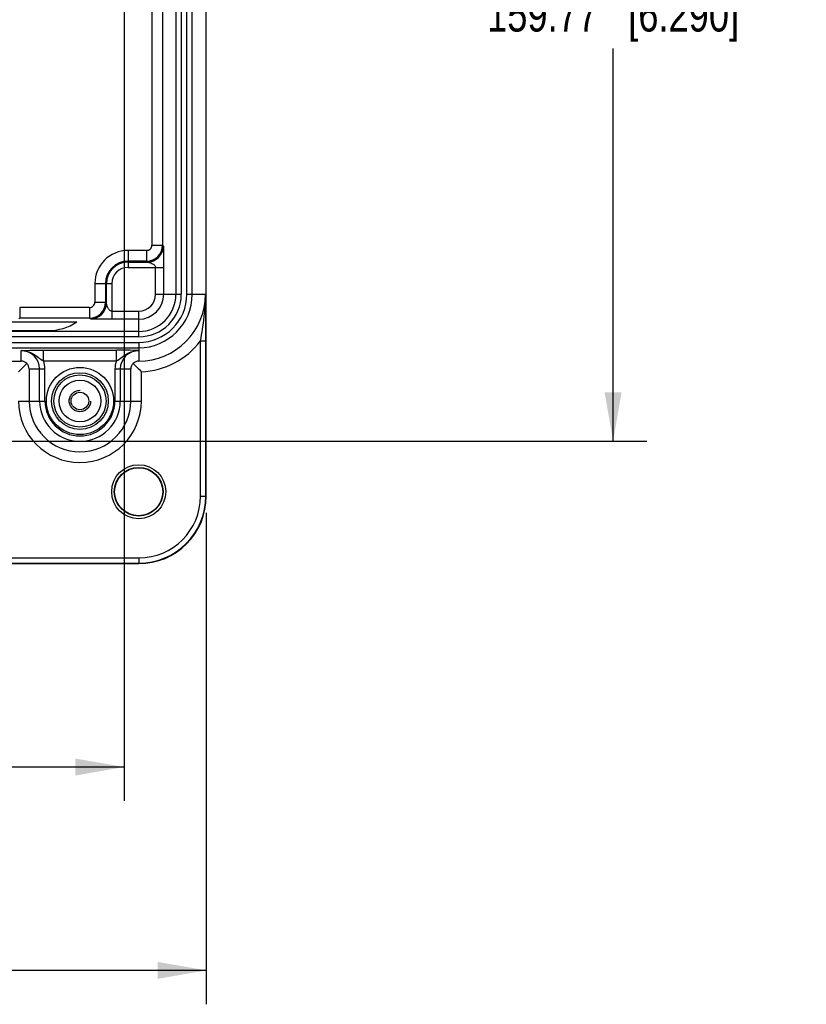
# Model space of a CAD drawing. Header units: inches. Extents: x 0 to 34, y 0 to 22.
# Tile 20 of 124: x 12.5 to 15.4, y 10 to 13.6. Entities that reach past the tile are written whole.
import ezdxf

# ---------------------------------------------------------------- set-up
doc = ezdxf.new("R2010")
doc.units = ezdxf.units.IN
doc.header["$LTSCALE"] = 1.87
doc.header["$MEASUREMENT"] = 0
doc.linetypes.add('HIDDEN', pattern=[0.2, 0.1, -0.1])
doc.layers.get('0').update_dxf_attribs({"linetype": 'CONTINUOUS'})
for name, color, linetype in [('02___PRT_ALL_AXES', 7, 'CONTINUOUS'), ('DEFAULT_2', 8, 'HIDDEN'), ('DIMENSIONS', 7, 'CONTINUOUS'), ('THREAD', 7, 'CONTINUOUS')]:
    doc.layers.add(name, color=color, linetype=linetype)
doc.styles.get("Standard").update_dxf_attribs({"font": 'txt', "width": 0.8})
doc.dimstyles.new('DIMSTYLE_2', dxfattribs={"dimtxt": 0.125, "dimasz": 0.18, "dimexe": 0.125, "dimexo": 0.0625, "dimgap": 0.0625, "dimtad": 0, "dimtih": 1, "dimtoh": 1, "dimlfac": 2, "dimzin": 0, "dimdsep": 46, "dimtxsty": 'STANDARD', "dimblk": '_FILLED', "dimblk1": '_FILLED', "dimblk2": '_FILLED', "dimcen": 0.09, "dimazin": 0, "dimtp": 0.01, "dimtm": 0.01, "dimtfac": 1, "dimtofl": 0, "dimtmove": 0, "dimatfit": 3, "dimldrblk": '_FILLED', "dimfxl": 1, "dimtolj": 1, "dimtzin": 0, "dimarcsym": 0})
doc.dimstyles.new('DIMSTYLE_3', dxfattribs={"dimtxt": 0.125, "dimasz": 0.18, "dimexe": 0.125, "dimexo": 0.0625, "dimgap": 0.0625, "dimtad": 0, "dimtih": 1, "dimtoh": 1, "dimlfac": 2, "dimzin": 0, "dimdsep": 46, "dimtxsty": 'STANDARD', "dimblk": '_FILLED', "dimblk1": '_FILLED', "dimblk2": '_FILLED', "dimcen": 0.09, "dimazin": 0, "dimtp": 0.01, "dimtm": 0.01, "dimtfac": 1, "dimtofl": 0, "dimtmove": 0, "dimatfit": 3, "dimldrblk": '_FILLED', "dimfxl": 1, "dimtolj": 1, "dimtzin": 0, "dimarcsym": 0})

# ---------------------------------------------------------------- blocks, each defined once
blk = doc.blocks.new('_FILLED')
at = {"color": 0, "linetype": 'BYBLOCK'}
blk.add_solid([(0, 0), (-1, 0.174), (-1, -0.174)], dxfattribs=at)
blk = doc.blocks.new('*D6')
at = {"layer": 'DIMENSIONS', "color": 2, "linetype": 'CONTINUOUS'}
for p, q in [((1.8875, 12.5141), (1.8875, 9.9581)), ((13.1711, 11.77), (13.1711, 9.9581)), ((1.8875, 10.0831), (6.6043, 10.0831)), ((13.1711, 10.0831), (8.4543, 10.0831))]:
    blk.add_line(p, q, dxfattribs=at)
at = {"layer": 'DIMENSIONS', "color": 2, "linetype": 'CONTINUOUS', "xscale": 0.18, "yscale": 0.18, "zscale": 0.18}
for p, rotation in [((1.8875, 10.0831), 180), ((13.1711, 10.0831), 360)]:
    blk.add_blockref('_FILLED', p, dxfattribs=dict(at, rotation=rotation))
at = {"layer": 'DIMENSIONS', "color": 2, "linetype": 'CONTINUOUS', "insert": (7.5293, 10.1456), "char_height": 0.125, "width": 1.725, "attachment_point": 2, "line_spacing_factor": 0.9}
blk.add_mtext('(573.21{\\ftxt.shx;\\W1.000000;\\H0.125000; }[22.567])', dxfattribs=at)
blk = doc.blocks.new('*D8')
at = {"layer": 'DIMENSIONS', "color": 2, "linetype": 'CONTINUOUS'}
for p, q in [((13.0554, 15.1804), (14.7961, 15.1804)), ((14.6711, 15.1804), (14.6711, 13.7328)), ((14.6711, 12.0353), (14.6711, 13.4828)), ((10.6978, 12.0353), (14.7961, 12.0353))]:
    blk.add_line(p, q, dxfattribs=at)
at = {"layer": 'DIMENSIONS', "color": 2, "linetype": 'CONTINUOUS', "xscale": 0.18, "yscale": 0.18, "zscale": 0.18}
for p, rotation in [((14.6711, 15.1804), 90), ((14.6711, 12.0353), 270)]:
    blk.add_blockref('_FILLED', p, dxfattribs=dict(at, rotation=rotation))
at = {"layer": 'DIMENSIONS', "color": 2, "linetype": 'CONTINUOUS', "insert": (14.6711, 13.6703), "char_height": 0.125, "width": 1.425, "attachment_point": 2, "line_spacing_factor": 0.9}
blk.add_mtext('159.77{\\ftxt.shx;\\W1.000000;\\H0.125000; }[6.290]', dxfattribs=at)
blk = doc.blocks.new('*D9')
at = {"layer": 'DIMENSIONS', "color": 2, "linetype": 'CONTINUOUS'}
for p, q in [((12.8679, 14.9929), (12.8679, 10.7081)), ((10.4217, 11.7592), (10.4217, 10.7081)), ((10.4217, 10.8331), (11.2323, 10.8331)), ((12.8679, 10.8331), (12.0573, 10.8331))]:
    blk.add_line(p, q, dxfattribs=at)
at = {"layer": 'DIMENSIONS', "color": 2, "linetype": 'CONTINUOUS', "xscale": 0.18, "yscale": 0.18, "zscale": 0.18, "rotation": 180}
blk.add_blockref('_FILLED', (10.4217, 10.8331), dxfattribs=at)
at = {"layer": 'DIMENSIONS', "color": 2, "linetype": 'CONTINUOUS', "xscale": 0.18, "yscale": 0.18, "zscale": 0.18}
blk.add_blockref('_FILLED', (12.8679, 10.8331), dxfattribs=at)
at = {"layer": 'DIMENSIONS', "color": 2, "linetype": 'CONTINUOUS', "insert": (11.5948, 10.8956), "char_height": 0.125, "width": 0.7, "attachment_point": 2, "line_spacing_factor": 0.9}
blk.add_mtext('124.27\\P[4.893]', dxfattribs=at)

msp = doc.modelspace()

# ---------------------------------------------------------------- linework, layer by layer
at = {"color": 7, "linetype": 'CONTINUOUS'}
for p, q in [((13.1711, 11.8325), (13.1711, 17.4939)), ((13.059, 16.7498), (13.059, 12.5766)), ((13.0787, 16.7498), (13.0787, 12.5766)), ((13.0994, 12.5766), (13.0994, 16.7498)), ((13.119, 12.5766), (13.119, 16.7498)), ((12.9706, 14.1276), (12.9706, 12.7579)), ((13.01, 14.1276), (13.01, 12.7579)), ((12.9706, 12.7579), (13.01, 12.7579)), ((13.01, 12.7579), (13.0126, 12.7544)), ((12.9509, 12.7382), (12.8823, 12.7382)), ((12.8823, 12.7382), (12.8823, 12.6757)), ((12.9509, 12.7382), (12.9509, 12.6989)), ((12.9509, 12.6989), (12.8823, 12.6989)), ((12.8823, 12.6954), (12.9536, 12.6954)), ((12.8823, 12.6757), (13.0138, 12.6757)), ((12.9509, 12.6989), (12.9536, 12.6954)), ((12.9843, 12.5766), (12.9843, 12.6757)), ((13.0138, 12.6757), (13.0138, 12.5766)), ((12.7601, 12.616), (12.8226, 12.616)), ((12.7601, 12.616), (12.7601, 12.5474)), ((12.7994, 12.616), (12.7994, 12.5474)), ((12.8029, 12.5447), (12.8029, 12.616)), ((12.8226, 12.616), (12.8226, 12.4845)), ((12.9843, 12.5766), (13.0787, 12.5766)), ((13.0994, 12.5766), (13.168, 12.5766)), ((12.7404, 12.5277), (12.4829, 12.5277)), ((12.4829, 12.5277), (12.4829, 12.4883)), ((12.7404, 12.5277), (12.7404, 12.4883)), ((12.7601, 12.5474), (12.7994, 12.5474)), ((12.8029, 12.5447), (12.7994, 12.5474)), ((12.8226, 12.514), (12.9217, 12.514)), ((12.9217, 12.4196), (12.9217, 12.514)), ((12.4829, 12.4883), (12.4794, 12.4857)), ((12.7404, 12.4883), (12.4829, 12.4883)), ((12.7439, 12.4857), (12.7404, 12.4883)), ((12.9217, 12.4845), (12.8226, 12.4845)), ((12.9217, 12.4393), (7.9217, 12.4393)), ((12.9217, 12.4196), (7.9217, 12.4196)), ((7.9217, 12.3989), (12.9217, 12.3989)), ((12.9217, 12.3989), (12.9217, 12.3303)), ((13.1499, 12.4047), (13.1695, 12.4047)), ((13.1499, 11.8325), (13.1499, 12.4047)), ((13.1695, 11.8325), (13.1695, 12.4047)), ((7.9217, 12.3793), (12.9217, 12.3793)), ((12.4886, 12.3303), (12.4886, 12.369)), ((12.5709, 12.3705), (12.8394, 12.3705)), ((12.5709, 12.3311), (12.5709, 12.3705)), ((12.8394, 12.3311), (12.8394, 12.3705)), ((8.3548, 12.3303), (12.4886, 12.3303)), ((12.5088, 12.3212), (12.4785, 12.2909)), ((12.5709, 12.3311), (12.8394, 12.3311)), ((12.5178, 12.301), (12.5762, 12.301)), ((12.5178, 12.301), (12.5178, 12.1829)), ((12.5565, 12.1829), (12.5565, 12.301)), ((12.5762, 12.1829), (12.5762, 12.301)), ((12.8341, 12.301), (12.8925, 12.301)), ((12.8341, 12.301), (12.8341, 12.1829)), ((12.8538, 12.301), (12.8538, 12.1829)), ((12.8925, 12.1829), (12.8925, 12.301)), ((12.9318, 12.1829), (12.9318, 12.2911)), ((12.4785, 12.1829), (12.5762, 12.1829)), ((12.8341, 12.1829), (12.9318, 12.1829)), ((13.1499, 11.8325), (13.1711, 11.8325)), ((7.9217, 11.6043), (12.9217, 11.6043)), ((7.9217, 11.5847), (12.9217, 11.5847)), ((10.5926, 11.5831), (12.9217, 11.5831)), ((12.9217, 11.6043), (12.9217, 11.5831))]:
    msp.add_line(p, q, dxfattribs=at)
for centre, radius in [((12.7051, 12.1829), 0.1239), ((12.7051, 12.1829), 0.1045), ((12.7051, 12.1829), 0.0964), ((12.7051, 12.1829), 0.077), ((12.9217, 11.8483), 0.0996), ((12.9217, 11.8483), 0.0898), ((12.9217, 11.8483), 0.0886)]:
    msp.add_circle(centre, radius, dxfattribs=at)
for centre, radius, start, end in [((12.9509, 12.758), 0.0591, 270.0374, 359.9575), ((12.9509, 12.7579), 0.0197, 269.9983, 0.017), ((12.9535, 12.7545), 0.0591, 270.0619, 359.9228), ((12.8823, 12.616), 0.1223, 90, 180), ((12.8823, 12.616), 0.0829, 90, 180), ((12.8823, 12.616), 0.0794, 90, 180), ((12.8823, 12.616), 0.0597, 90, 180), ((12.9217, 12.5766), 0.2464, 270, 360), ((12.9217, 12.5766), 0.1974, 270, 360), ((12.9217, 12.5766), 0.1777, 270, 360), ((12.9217, 12.5766), 0.157, 270, 360), ((12.9217, 12.5766), 0.1373, 270, 360), ((12.9217, 12.5766), 0.0922, 270, 360), ((12.9217, 12.5766), 0.0626, 270, 360), ((12.7403, 12.5474), 0.0591, 270.0473, 359.9578), ((12.7404, 12.5474), 0.0197, 269.9879, 359.9968), ((12.7438, 12.5448), 0.0591, 270.0772, 359.9381), ((12.9217, 12.5766), 0.2857, 272.0315, 323.0016), ((12.4886, 12.301), 0.0679, 0, 90), ((12.8416, 10.241), 2.1295, 87.8443, 90.0587), ((12.9217, 12.301), 0.0679, 90, 180), ((12.4877, 12.3011), 0.0292, 43.7195, 88.2688), ((12.4887, 12.3002), 0.0292, 1.7115, 46.3002), ((12.4886, 12.301), 0.0876, 0, 20.0799), ((12.9217, 12.301), 0.0876, 159.9201, 180), ((12.9216, 12.3001), 0.0292, 132.6494, 178.2692), ((12.9226, 12.301), 0.0292, 91.8248, 135.2408), ((13.4495, 12.8287), 0.7464, 222.7991, 226.0835), ((12.7051, 12.1829), 0.2267, 180, 360), ((12.7051, 12.1829), 0.1873, 180, 360), ((12.7051, 12.1829), 0.1486, 180, 360), ((12.7051, 12.1829), 0.1289, 180, 360), ((12.9217, 11.8325), 0.2494, 270, 360), ((12.9217, 11.8325), 0.2479, 270, 360), ((12.9217, 11.8325), 0.2282, 270, 360)]:
    msp.add_arc(centre, radius, start, end, dxfattribs=at)
for points, knots in [([(13.0126, 12.7544), (13.0128, 12.7542), (13.0127, 12.7531), (13.013, 12.7513), (13.0131, 12.7483), (13.0133, 12.743), (13.0134, 12.7351), (13.0136, 12.7246), (13.0137, 12.713), (13.0138, 12.6966), (13.0138, 12.6841), (13.0138, 12.6757)], [0, 0, 0, 0, 0.010808, 0.036193, 0.074038, 0.12179, 0.238664, 0.374873, 0.523516, 0.679708, 1, 1, 1, 1]), ([(12.9536, 12.6954), (12.9546, 12.695), (12.9572, 12.6947), (12.9629, 12.6933), (12.9709, 12.6907), (12.9796, 12.6856), (12.9843, 12.6792), (12.9843, 12.6757)], [0, 0, 0, 0, 0.083383, 0.204571, 0.461523, 0.726345, 1, 1, 1, 1]), ([(13.1499, 12.4047), (13.1525, 12.4192), (13.1625, 12.476), (13.1684, 12.5337), (13.168, 12.5766)], [0, 0, 0, 0, 0.255893, 1, 1, 1, 1]), ([(13.1695, 12.4047), (13.1695, 12.4198), (13.1693, 12.4771), (13.1686, 12.5344), (13.168, 12.5766)], [0, 0, 0, 0, 0.263714, 1, 1, 1, 1]), ([(12.8226, 12.514), (12.8191, 12.514), (12.8127, 12.5187), (12.8076, 12.5274), (12.805, 12.5353), (12.8036, 12.5411), (12.8032, 12.5437), (12.8029, 12.5447)], [0, 0, 0, 0, 0.273655, 0.538477, 0.795429, 0.916617, 1, 1, 1, 1]), ([(12.8226, 12.4845), (12.8142, 12.4845), (12.8017, 12.4845), (12.7853, 12.4846), (12.7737, 12.4847), (12.7632, 12.4849), (12.7553, 12.485), (12.75, 12.4852), (12.747, 12.4853), (12.7452, 12.4856), (12.7441, 12.4855), (12.7439, 12.4857)], [0, 0, 0, 0, 0.320292, 0.476484, 0.625127, 0.761336, 0.87821, 0.925962, 0.963807, 0.989192, 1, 1, 1, 1]), ([(12.4886, 12.369), (12.4938, 12.3691), (12.5212, 12.3702), (12.5487, 12.3705), (12.5709, 12.3705)], [0, 0, 0, 0, 0.189641, 1, 1, 1, 1]), ([(12.4886, 12.369), (12.5038, 12.369), (12.5348, 12.3595), (12.5573, 12.3382), (12.5709, 12.3311)], [0, 0, 0, 0, 0.497358, 1, 1, 1, 1]), ([(12.8394, 12.3311), (12.853, 12.3382), (12.8755, 12.3595), (12.9065, 12.369), (12.9217, 12.369)], [0, 0, 0, 0, 0.502708, 1, 1, 1, 1])]:
    msp.add_open_spline(points, degree=3, knots=knots, dxfattribs=at)
at = {"layer": '02___PRT_ALL_AXES', "color": 7, "linetype": 'CONTINUOUS'}
for p, q in [((8.1493, 12.4744), (12.6941, 12.4744)), ((8.2563, 12.4428), (12.587, 12.4428))]:
    msp.add_line(p, q, dxfattribs=at)
msp.add_arc((12.587, 12.6396), 0.1969, 270, 302.9319, dxfattribs=at)
at = {"layer": 'DEFAULT_2', "color": 8, "linetype": 'HIDDEN'}
msp.add_circle((12.7051, 12.1829), 0.0394, dxfattribs=at)
at = {"layer": 'THREAD', "color": 7, "linetype": 'CONTINUOUS'}
msp.add_circle((12.7051, 12.1829), 0.0325, dxfattribs=at)

# ---------------------------------------------------------------- dimensions: what is measured, and where the dimension line sits
at = {"layer": 'DIMENSIONS', "color": 2, "linetype": 'CONTINUOUS'}
dim = msp.add_linear_dim(base=(14.6711, 12.0353), p1=(12.9929, 15.1804), p2=(10.6353, 12.0353), angle=270, dimstyle='DIMSTYLE_2', dxfattribs=at)
dim.commit()
dim.dimension.update_dxf_attribs({"geometry": '*D8', "text_midpoint": (14.6711, 13.6078), "dimtype": 160})
for base, p1, p2, text, dimstyle, picture, middle in [((12.8679, 10.8331), (10.4217, 11.8217), (12.8679, 15.0554), '<>\\P[]', 'DIMSTYLE_3', '*D9', (11.6448, 10.7393)), ((13.1711, 10.0831), (1.8875, 12.5766), (13.1711, 11.8325), '(<>)', 'DIMSTYLE_2', '*D6', (7.5293, 10.0831))]:
    dim = msp.add_linear_dim(base=base, p1=p1, p2=p2, text=text, dimstyle=dimstyle, dxfattribs=at)
    dim.commit()
    dim.dimension.update_dxf_attribs({"geometry": picture, "text_midpoint": middle, "dimtype": 160})

doc.saveas('drawing.dxf')
